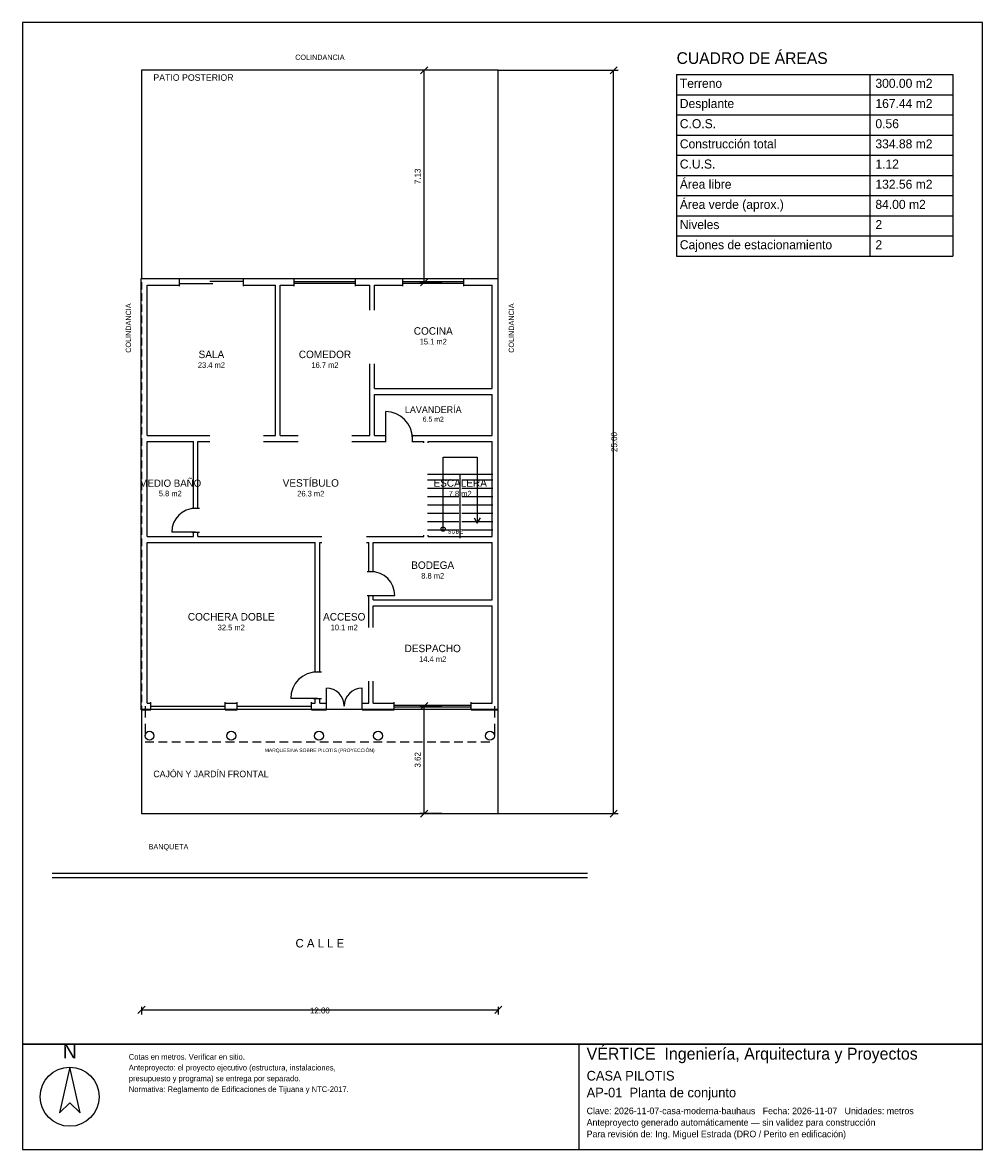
# Model space of a CAD drawing. Header units: metres. Extents: x -4 to 28.3, y -11.3 to 26.6.
import ezdxf
from ezdxf.enums import TextEntityAlignment as Align

# ---------------------------------------------------------------- set-up
doc = ezdxf.new("R2010")
doc.units = ezdxf.units.M
doc.header["$LTSCALE"] = 0.5
doc.linetypes.add('DASHED', pattern=[0.75, 0.5, -0.25])
for name, color, linetype in [('A-AREA', 252, 'CONTINUOUS'), ('A-ESCALERA', 6, 'CONTINUOUS'), ('A-EXTERIOR', 82, 'CONTINUOUS'), ('A-LIMITE', 1, 'DASHED'), ('A-MUROS', 7, 'CONTINUOUS'), ('A-PUERTAS', 2, 'CONTINUOUS'), ('A-TEXTO', 3, 'CONTINUOUS'), ('A-VANOS', 4, 'CONTINUOUS'), ('COTAS', 8, 'CONTINUOUS'), ('LAMINA', 9, 'CONTINUOUS')]:
    doc.layers.add(name, color=color, linetype=linetype)
doc.styles.get("Standard").update_dxf_attribs({"font": 'txt', "width": 0.9})

msp = doc.modelspace()

# ---------------------------------------------------------------- linework, layer by layer
at = {"layer": 'A-ESCALERA'}
for p, q in [((9.62, 11.42), (11.82, 11.42)), ((10.72, 9.27), (10.72, 11.42)), ((9.62, 11.23), (10.67, 11.23)), ((10.77, 11.23), (11.82, 11.23)), ((9.62, 10.95), (10.67, 10.95)), ((9.62, 10.67), (10.67, 10.67)), ((10.77, 10.95), (11.82, 10.95)), ((10.77, 10.67), (11.82, 10.67)), ((9.62, 10.39), (10.67, 10.39)), ((10.77, 10.39), (11.82, 10.39)), ((9.62, 10.11), (10.67, 10.11)), ((10.77, 10.11), (11.82, 10.11)), ((9.62, 9.83), (10.67, 9.83)), ((9.62, 9.55), (10.67, 9.55)), ((10.77, 9.83), (11.82, 9.83)), ((10.77, 9.55), (11.82, 9.55))]:
    msp.add_line(p, q, dxfattribs=at)
for points in [[(10.145, 9.57), (10.145, 11.995), (11.295, 11.995), (11.295, 9.77)], [(11.187, 9.95), (11.295, 9.77), (11.403, 9.95)]]:
    msp.add_lwpolyline(points, dxfattribs=at)
msp.add_circle((10.145, 9.57), 0.07, dxfattribs=at)
at = {"layer": 'A-EXTERIOR'}
for p, q in [((-3, -2), (15, -2)), ((-3, -2.15), (15, -2.15))]:
    msp.add_line(p, q, dxfattribs=at)
for points in [[(0, 18), (12, 18), (12, 25), (0, 25)], [(0, 0), (12, 0), (12, 3.5), (0, 3.5)]]:
    msp.add_lwpolyline(points, close=True, dxfattribs=at)
at = {"layer": 'A-LIMITE'}
msp.add_lwpolyline([(0, 0), (12, 0), (12, 25), (0, 25)], close=True, dxfattribs=at)
at = {"layer": 'A-MUROS'}
for p, q in [((-0.005, 17.995), (1.278, 17.995)), ((-0.005, 3.495), (-0.005, 17.995)), ((1.278, 17.74), (1.278, 18)), ((3.428, 17.74), (3.428, 18)), ((3.428, 17.995), (5.141, 17.995)), ((5.141, 17.74), (5.141, 18)), ((7.202, 17.74), (7.202, 18)), ((7.202, 17.995), (8.786, 17.995)), ((8.786, 17.74), (8.786, 18)), ((10.842, 17.74), (10.842, 18)), ((10.842, 17.995), (11.995, 17.995)), ((11.995, 3.495), (11.995, 17.995)), ((0.195, 17.77), (1.278, 17.77)), ((0.195, 12.72), (0.195, 17.77)), ((3.428, 17.77), (4.51, 17.77)), ((4.51, 12.72), (4.51, 17.77)), ((4.66, 17.77), (5.141, 17.77)), ((4.66, 12.72), (4.66, 17.77)), ((7.202, 17.77), (7.683, 17.77)), ((7.683, 16.932), (7.683, 17.77)), ((7.833, 17.77), (8.786, 17.77)), ((7.833, 16.932), (7.833, 17.77)), ((10.842, 17.77), (11.795, 17.77)), ((11.795, 14.295), (11.795, 17.77)), ((7.683, 12.72), (7.683, 15.132)), ((7.833, 14.295), (7.833, 15.132)), ((7.833, 14.295), (11.795, 14.295)), ((7.833, 14.095), (11.795, 14.095)), ((7.833, 12.72), (7.833, 14.095)), ((11.795, 12.72), (11.795, 14.095)), ((0.195, 12.72), (2.303, 12.72)), ((0.195, 12.52), (1.745, 12.52)), ((0.195, 9.32), (0.195, 12.52)), ((1.745, 10.27), (1.745, 12.52)), ((1.895, 12.52), (2.303, 12.52)), ((1.895, 10.27), (1.895, 12.52)), ((4.103, 12.72), (4.51, 12.72)), ((4.103, 12.52), (5.271, 12.52)), ((4.66, 12.72), (5.271, 12.72)), ((7.072, 12.72), (7.683, 12.72)), ((7.072, 12.52), (8.214, 12.52)), ((7.833, 12.72), (8.214, 12.72)), ((8.214, 12.49), (8.214, 12.75)), ((9.114, 12.49), (9.114, 12.75)), ((9.114, 12.72), (11.795, 12.72)), ((9.114, 12.52), (9.495, 12.52)), ((9.495, 12.47), (9.495, 12.52)), ((9.645, 12.52), (11.795, 12.52)), ((9.645, 12.47), (9.645, 12.52)), ((11.795, 9.32), (11.795, 12.52)), ((1.69, 10.27), (1.95, 10.27)), ((0.195, 9.32), (1.745, 9.32)), ((0.195, 9.12), (5.845, 9.12)), ((0.195, 3.72), (0.195, 9.12)), ((1.69, 9.47), (1.95, 9.47)), ((1.745, 9.32), (1.745, 9.47)), ((1.895, 9.32), (1.895, 9.47)), ((1.895, 9.32), (6.07, 9.32)), ((5.845, 4.77), (5.845, 9.12)), ((5.995, 9.12), (6.07, 9.12)), ((5.995, 4.77), (5.995, 9.12)), ((7.57, 9.32), (9.495, 9.32)), ((7.57, 9.12), (7.645, 9.12)), ((7.645, 8.142), (7.645, 9.12)), ((7.795, 9.12), (11.795, 9.12)), ((7.795, 8.142), (7.795, 9.12)), ((9.495, 9.32), (9.495, 9.37)), ((9.645, 9.32), (9.645, 9.37)), ((9.645, 9.32), (11.795, 9.32)), ((11.795, 7.192), (11.795, 9.12)), ((7.59, 8.142), (7.85, 8.142)), ((7.59, 7.342), (7.85, 7.342)), ((7.645, 6.256), (7.645, 7.342)), ((7.795, 7.192), (7.795, 7.342)), ((7.795, 7.192), (11.795, 7.192)), ((7.795, 6.992), (11.795, 6.992)), ((7.795, 6.256), (7.795, 6.992)), ((11.795, 3.72), (11.795, 6.992)), ((5.79, 4.77), (6.05, 4.77)), ((7.645, 3.72), (7.645, 4.456)), ((7.795, 3.72), (7.795, 4.456)), ((5.79, 3.87), (6.05, 3.87)), ((5.845, 3.72), (5.845, 3.87)), ((5.995, 3.72), (5.995, 3.87)), ((-0.005, 3.495), (0.32, 3.495)), ((0.195, 3.72), (0.32, 3.72)), ((0.32, 3.49), (0.32, 3.75)), ((2.82, 3.49), (2.82, 3.75)), ((2.82, 3.72), (3.22, 3.72)), ((2.82, 3.495), (3.22, 3.495)), ((3.22, 3.49), (3.22, 3.75)), ((5.72, 3.49), (5.72, 3.75)), ((5.72, 3.72), (5.845, 3.72)), ((5.72, 3.495), (6.22, 3.495)), ((5.995, 3.72), (6.22, 3.72)), ((6.22, 3.49), (6.22, 3.75)), ((7.42, 3.49), (7.42, 3.75)), ((7.42, 3.72), (7.645, 3.72)), ((7.42, 3.495), (8.498, 3.495)), ((7.795, 3.72), (8.498, 3.72)), ((8.498, 3.49), (8.498, 3.75)), ((11.092, 3.49), (11.092, 3.75)), ((11.092, 3.72), (11.795, 3.72)), ((11.092, 3.495), (11.995, 3.495))]:
    msp.add_line(p, q, dxfattribs=at)
for centre in [(0.27, 2.62), (3.02, 2.62), (5.97, 2.62), (7.959, 2.62), (11.72, 2.62)]:
    msp.add_circle(centre, 0.15, dxfattribs=at)
at = {"layer": 'A-PUERTAS'}
for p, q in [((8.214, 12.62), (8.214, 13.52)), ((1.82, 9.47), (1.02, 9.47)), ((7.72, 7.342), (8.52, 7.342)), ((6.22, 3.62), (6.22, 4.22)), ((7.42, 3.62), (7.42, 4.22)), ((5.92, 3.87), (5.02, 3.87))]:
    msp.add_line(p, q, dxfattribs=at)
for centre, radius, start, end in [((8.214, 12.62), 0.9, 0, 90), ((1.82, 9.47), 0.8, 90, 180), ((7.72, 7.342), 0.8, 0, 90), ((5.92, 3.87), 0.9, 90, 180), ((6.22, 3.62), 0.6, 0, 90), ((7.42, 3.62), 0.6, 90, 180)]:
    msp.add_arc(centre, radius, start, end, dxfattribs=at)
at = {"layer": 'A-VANOS'}
for p, q in [((1.278, 17.83), (2.403, 17.83)), ((2.303, 17.91), (3.428, 17.91)), ((5.141, 17.9), (7.202, 17.9)), ((5.141, 17.84), (7.202, 17.84)), ((8.786, 17.9), (10.842, 17.9)), ((8.786, 17.84), (10.842, 17.84)), ((0.32, 3.62), (2.82, 3.62)), ((3.22, 3.62), (5.72, 3.62)), ((8.498, 3.65), (11.092, 3.65)), ((8.498, 3.59), (11.092, 3.59))]:
    msp.add_line(p, q, dxfattribs=at)
at = {"layer": 'COTAS'}
for p, q in [((9.3875, 24.88), (9.6275, 25.12)), ((15.76, 24.88), (16, 25.12)), ((10.1075, 25), (9.3575, 25)), ((9.5075, 17.87), (9.5075, 25)), ((12, 25), (16.03, 25)), ((15.88, 0), (15.88, 25)), ((18, 24.8571), (27.2857, 24.8571)), ((18, 24.8571), (18, 18.75)), ((24.5, 24.8571), (24.5, 18.75)), ((27.2857, 24.8571), (27.2857, 18.75)), ((18, 24.1786), (27.2857, 24.1786)), ((18, 23.5), (27.2857, 23.5)), ((18, 22.8214), (27.2857, 22.8214)), ((18, 22.1429), (27.2857, 22.1429)), ((18, 21.4643), (27.2857, 21.4643)), ((18, 20.7857), (27.2857, 20.7857)), ((18, 20.1071), (27.2857, 20.1071)), ((18, 19.4286), (27.2857, 19.4286)), ((18, 18.75), (27.2857, 18.75)), ((10.1075, 17.87), (9.3575, 17.87)), ((9.3875, 17.75), (9.6275, 17.99)), ((0.12, 3.62), (0.12, 3.23)), ((10.1075, 3.62), (9.3575, 3.62)), ((9.3875, 3.5), (9.6275, 3.74)), ((9.5075, 0), (9.5075, 3.62)), ((11.87, 3.62), (11.87, 3.23)), ((0.12, 3.02), (0.12, 2.63)), ((11.87, 3.02), (11.87, 2.63)), ((0.12, 2.42), (0.4138, 2.42)), ((0.5719, 2.42), (0.8657, 2.42)), ((1.0238, 2.42), (1.3176, 2.42)), ((1.4758, 2.42), (1.7695, 2.42)), ((1.9277, 2.42), (2.2214, 2.42)), ((2.3796, 2.42), (2.6734, 2.42)), ((2.8315, 2.42), (3.1253, 2.42)), ((3.2835, 2.42), (3.5772, 2.42)), ((3.7354, 2.42), (4.0291, 2.42)), ((4.1873, 2.42), (4.4811, 2.42)), ((4.6392, 2.42), (4.933, 2.42)), ((5.0912, 2.42), (5.3849, 2.42)), ((5.5431, 2.42), (5.8368, 2.42)), ((5.995, 2.42), (6.2888, 2.42)), ((6.4469, 2.42), (6.7407, 2.42)), ((6.8988, 2.42), (7.1926, 2.42)), ((7.3508, 2.42), (7.6445, 2.42)), ((7.8027, 2.42), (8.0964, 2.42)), ((8.2546, 2.42), (8.5484, 2.42)), ((8.7065, 2.42), (9.0003, 2.42)), ((9.1585, 2.42), (9.4522, 2.42)), ((9.6104, 2.42), (9.9041, 2.42)), ((10.0623, 2.42), (10.3561, 2.42)), ((10.5142, 2.42), (10.808, 2.42)), ((10.9662, 2.42), (11.2599, 2.42)), ((11.4181, 2.42), (11.7118, 2.42)), ((10.1075, 0), (9.3575, 0)), ((9.3875, -0.12), (9.6275, 0.12)), ((12, 0), (16.03, 0)), ((15.76, -0.12), (16, 0.12)), ((-0.12, -6.72), (0.12, -6.48)), ((0, -6.5), (0, -6.75)), ((0, -6.6), (12, -6.6)), ((11.88, -6.72), (12.12, -6.48)), ((12, -6.5), (12, -6.75))]:
    msp.add_line(p, q, dxfattribs=at)
at = {"layer": 'LAMINA'}
msp.add_line((14.7257, -11.2941), (14.7257, -7.75), dxfattribs=at)
for points in [[(-4, -7.75), (28.2857, -7.75), (28.2857, 26.6071), (-4, 26.6071)], [(-4, -11.2941), (28.2857, -11.2941), (28.2857, -7.75), (-4, -7.75)], [(-2.4122, -8.5297), (-2.7596, -10.0678), (-2.4122, -9.7205), (-2.0649, -10.0678)]]:
    msp.add_lwpolyline(points, close=True, dxfattribs=at)
msp.add_circle((-2.4122, -9.522), 0.9923, dxfattribs=at)

# ---------------------------------------------------------------- texts
at = {"layer": 'A-AREA'}
for s, height, p in [('15.1 m2', 0.189, (9.814, 15.7805)), ('23.4 m2', 0.189, (2.3525, 14.993)), ('16.7 m2', 0.189, (6.1715, 14.993)), ('6.5 m2', 0.1688, (9.814, 13.1825)), ('5.8 m2', 0.1821, (0.97, 10.6771)), ('26.3 m2', 0.189, (5.695, 10.668)), ('7.8 m2', 0.189, (10.72, 10.668)), ('8.8 m2', 0.189, (9.795, 7.904)), ('32.5 m2', 0.189, (3.02, 6.168)), ('10.1 m2', 0.189, (6.82, 6.168)), ('14.4 m2', 0.189, (9.795, 5.104)), ('MARQUESINA SOBRE PILOTIS (PROYECCIÓN)', 0.12, (5.995, 2.07))]:
    msp.add_text(s, height=height, dxfattribs=at).set_placement(p, align=Align.CENTER)
at = {"layer": 'A-ESCALERA'}
msp.add_text('SUBE', height=0.14, dxfattribs=at).set_placement((10.295, 9.42))
at = {"layer": 'A-TEXTO'}
for s, height, p in [('COLINDANCIA', 0.176, (6, 25.352)), ('COCINA', 0.252, (9.814, 16.1081)), ('SALA', 0.252, (2.3525, 15.3206)), ('COMEDOR', 0.252, (6.1715, 15.3206)), ('LAVANDERÍA', 0.225, (9.814, 13.475)), ('MEDIO BAÑO', 0.2429, (0.97, 10.9929)), ('VESTÍBULO', 0.252, (5.695, 10.9956)), ('ESCALERA', 0.252, (10.72, 10.9956)), ('BODEGA', 0.252, (9.795, 8.2316)), ('COCHERA DOBLE', 0.252, (3.02, 6.4956)), ('ACCESO', 0.252, (6.82, 6.4956)), ('DESPACHO', 0.252, (9.795, 5.4316)), ('C A L L E', 0.286, (6, -4.5))]:
    msp.add_text(s, height=height, dxfattribs=at).set_placement(p, align=Align.CENTER)
for s, height, p in [('CUADRO DE ÁREAS', 0.3929, (18, 25.2143)), ('PATIO POSTERIOR', 0.22, (0.4, 24.648)), ('Terreno', 0.3036, (18.1071, 24.4107)), ('300.00 m2', 0.3036, (24.6857, 24.4107)), ('Desplante', 0.3036, (18.1071, 23.7321)), ('167.44 m2', 0.3036, (24.6857, 23.7321)), ('C.O.S.', 0.3036, (18.1071, 23.0536)), ('0.56', 0.3036, (24.6857, 23.0536)), ('Construcción total', 0.3036, (18.1071, 22.375)), ('334.88 m2', 0.3036, (24.6857, 22.375)), ('C.U.S.', 0.3036, (18.1071, 21.6964)), ('1.12', 0.3036, (24.6857, 21.6964)), ('Área libre', 0.3036, (18.1071, 21.0179)), ('132.56 m2', 0.3036, (24.6857, 21.0179)), ('Área verde (aprox.)', 0.3036, (18.1071, 20.3393)), ('84.00 m2', 0.3036, (24.6857, 20.3393)), ('Niveles', 0.3036, (18.1071, 19.6607)), ('2', 0.3036, (24.6857, 19.6607)), ('Cajones de estacionamiento', 0.3036, (18.1071, 18.9821)), ('2', 0.3036, (24.6857, 18.9821)), ('CAJÓN Y JARDÍN FRONTAL', 0.22, (0.4, 1.225)), ('BANQUETA', 0.176, (0.24, -1.2))]:
    msp.add_text(s, height=height, dxfattribs=at).set_placement(p)
for p in [(-0.352, 15.5), (12.528, 15.5)]:
    msp.add_text('COLINDANCIA', height=0.176, rotation=90, dxfattribs=at).set_placement(p)
at = {"layer": 'COTAS'}
for s, p in [('7.13', (9.3875, 21.435)), ('25.00', (16, 12.5)), ('3.62', (9.3875, 1.81))]:
    msp.add_text(s, height=0.2, rotation=90, dxfattribs=at).set_placement(p, align=Align.CENTER)
msp.add_text('12.00', height=0.2, dxfattribs=at).set_placement((6, -6.72), align=Align.CENTER)
at = {"layer": 'LAMINA'}
msp.add_text('N', height=0.4962, dxfattribs=at).set_placement((-2.4122, -8.232), align=Align.CENTER)
for s, height, p in [('VÉRTICE  Ingeniería, Arquitectura y Proyectos', 0.4006, (14.9723, -8.2739)), ('Cotas en metros. Verificar en sitio.', 0.1911, (-0.4276, -8.2739)), ('Anteproyecto: el proyecto ejecutivo (estructura, instalaciones,', 0.1911, (-0.4276, -8.6369)), ('CASA PILOTIS', 0.3236, (14.9723, -8.975)), ('presupuesto y programa) se entrega por separado.', 0.1911, (-0.4276, -9)), ('Normativa: Reglamento de Edificaciones de Tijuana y NTC-2017.', 0.1911, (-0.4276, -9.363)), ('AP-01  Planta de conjunto', 0.3236, (14.9723, -9.5413)), ('Anteproyecto generado automáticamente — sin validez para construcción', 0.2219, (14.9723, -10.4959)), ('Clave: 2026-11-07-casa-moderna-bauhaus   Fecha: 2026-11-07   Unidades: metros', 0.2219, (14.9723, -10.1076)), ('Para revisión de: Ing. Miguel Estrada (DRO / Perito en edificación)', 0.2219, (14.9723, -10.8842))]:
    msp.add_text(s, height=height, dxfattribs=at).set_placement(p)

doc.saveas('drawing.dxf')
